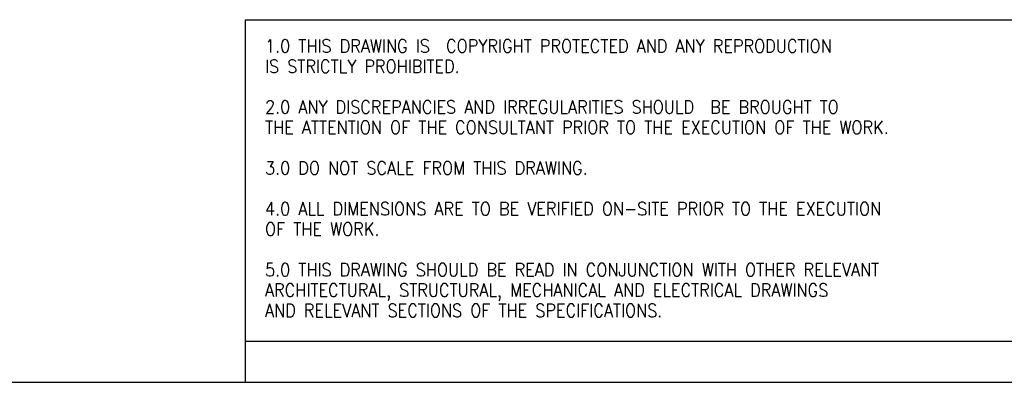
# Model space of a CAD drawing. Header units: millimetres. Extents: x -7035 to 2595, y 73 to 4643.
# Tile 5 of 36: x -3582 to -1789, y 73 to 733. Entities that reach past the tile are written whole.
import ezdxf

# ---------------------------------------------------------------- set-up
doc = ezdxf.new("R2010")
doc.units = ezdxf.units.MM
doc.header["$LTSCALE"] = 15
doc.linetypes.add('SLD-Solido', pattern=[0])
doc.layers.add('NOTE', color=3, linetype='SLD-Solido')
doc.layers.add('SCHIZZI', color=9, linetype='Continuous')
doc.styles.add('SLDTEXTSTYLE1', font='romans__.ttf', dxfattribs={"width": 0.893})

msp = doc.modelspace()

# ---------------------------------------------------------------- linework, layer by layer
at = {"layer": 'SCHIZZI', "color": 7}
for p, q in [((-3171.49, 733.03), (-3171.49, 147.66)), ((-3171.49, 733.03), (-884.87, 733.03)), ((-3171.49, 147.66), (-3171.49, 72.66)), ((-3171.49, 147.66), (-884.84, 147.66)), ((-7034.83, 72.66), (-884.83, 72.66))]:
    msp.add_line(p, q, dxfattribs=at)

# ---------------------------------------------------------------- texts
at = {"layer": 'NOTE', "color": 7, "char_height": 24, "attachment_point": 1, "style": 'SLDTEXTSTYLE1'}
for s, insert in [('1.0 THIS DRAWING IS  COPYRIGHT PROTECTED AND ANY REPRODUCTION', (-3135.32, 697.13)), ('IS STRICTLY PROHIBITED.', (-3135.32, 660.09)), ('2.0 ANY DISCREPANCIES AND IRREGULARITIES SHOULD  BE BROUGHT TO ', (-3135.32, 586)), ('THE ATTENTION OF THE CONSULTANT PRIOR TO THE EXECUTION OF THE WORK.', (-3135.32, 548.96)), ('3.0 DO NOT SCALE FROM THIS DRAWING.', (-3135.32, 474.88)), ('4.0 ALL DIMENSIONS ARE TO BE VERIFIED ON-SITE PRIOR TO THE EXECUTION ', (-3135.32, 400.79)), ('OF THE WORK.', (-3135.32, 363.75)), ('5.0 THIS DRAWING SHOULD BE READ IN CONJUNCTION WITH OTHER RELEVANT ', (-3135.32, 289.67)), ('ARCHITECTURAL, STRUCTURAL, MECHANICAL AND ELECTRICAL DRAWINGS ', (-3135.32, 252.63)), ('AND RELEVANT SECTIONS OF THE SPECIFICATIONS.', (-3135.32, 215.59))]:
    msp.add_mtext(s, dxfattribs=dict(at, insert=insert))

doc.saveas('drawing.dxf')
